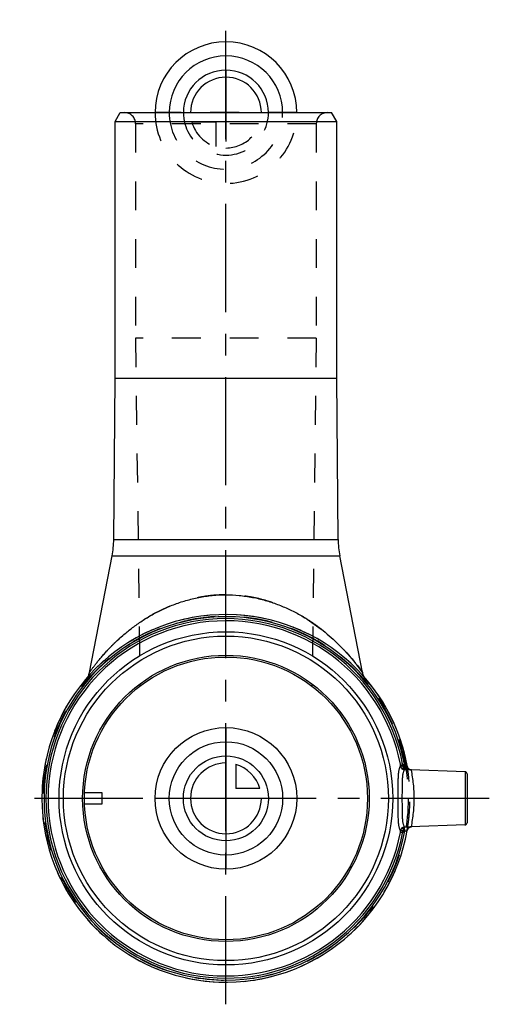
# Model space of a CAD drawing. Header units: millimetres. Extents: x 447 to 553, y 389 to 611.
import ezdxf

# ---------------------------------------------------------------- set-up
doc = ezdxf.new("R2010")
doc.units = ezdxf.units.MM
doc.header["$LTSCALE"] = 65.185185
doc.linetypes.add('CENTER', pattern=[0.6, 0.375, -0.075, 0.075, -0.075])
doc.linetypes.add('HIDDEN', pattern=[0.2, 0.1, -0.1])
for name, color, linetype in [('ACHSEN_S', 7, 'CONTINUOUS'), ('KOERPER', 7, 'CONTINUOUS'), ('KONST.EL_MIT_GEO', 7, 'CONTINUOUS'), ('KURVEN', 7, 'CONTINUOUS')]:
    doc.layers.add(name, color=color, linetype=linetype)

msp = doc.modelspace()

# ---------------------------------------------------------------- linework, layer by layer
at = {"layer": 'ACHSEN_S', "color": 2, "linetype": 'CENTER'}
for p, q in [((493.55, 388.73), (493.55, 611.27)), ((553, 435.27), (447, 435.27))]:
    msp.add_line(p, q, dxfattribs=at)
at = {"layer": 'KOERPER', "color": 7, "linetype": 'Continuous'}
for p, q in [((468.55, 530.27), (468.55, 588.27)), ((518.55, 530.27), (518.55, 588.27)), ((468.23, 493.76), (468.55, 530.27)), ((468.55, 530.27), (518.55, 530.27)), ((518.87, 493.76), (518.55, 530.27)), ((462.73, 463.73), (467.86, 490.12)), ((524.37, 463.73), (519.24, 490.12)), ((547.52, 441.29), (535.32, 441.72)), ((547.52, 429.26), (535.32, 428.83))]:
    msp.add_line(p, q, dxfattribs=at)
at = {"layer": 'KOERPER', "color": 8, "linetype": 'HIDDEN'}
for p, q in [((473.15, 587.77), (473.15, 539.27)), ((513.95, 587.77), (513.95, 539.27)), ((473.15, 539.27), (474.13, 460.65)), ((513.95, 539.27), (473.15, 539.27)), ((513.95, 539.27), (512.97, 460.65))]:
    msp.add_line(p, q, dxfattribs=at)
msp.add_circle((493.55, 435.27), 41.15, dxfattribs=at)
msp.add_arc((493.55, 435.27), 41.55, 41.6621, 10.3027, dxfattribs=at)
at = {"layer": 'KOERPER', "color": 7, "linetype": 'Continuous'}
msp.add_arc((493.55, 435.27), 41.55, 10.3027, 41.6621, dxfattribs=at)
at = {"layer": 'KONST.EL_MIT_GEO', "color": 7, "linetype": 'Continuous'}
for p, q in [((468.55, 588.27), (469.7, 590.27)), ((469.7, 590.27), (517.4, 590.27)), ((518.55, 588.27), (517.4, 590.27)), ((468.55, 588.27), (518.55, 588.27)), ((468.23, 493.76), (518.87, 493.76)), ((467.86, 490.12), (519.24, 490.12)), ((524.35, 463.75), (524.37, 463.72)), ((532.94, 443.01), (533.42, 443.1)), ((533.92, 442.7), (533.88, 441.71)), ((533.89, 441.71), (533.88, 441.71)), ((533.92, 442.7), (533.89, 441.71)), ((533.92, 442.7), (533.92, 442.7)), ((534.48, 442.46), (534.47, 442.49)), ((534.55, 442.25), (534.54, 442.28)), ((534.56, 442.23), (534.55, 442.25)), ((534.58, 442.21), (534.56, 442.23)), ((534.59, 442.19), (534.58, 442.21)), ((534.6, 442.17), (534.59, 442.19)), ((534.61, 442.15), (534.6, 442.17)), ((534.63, 442.13), (534.61, 442.15)), ((534.64, 442.11), (534.63, 442.13)), ((534.66, 442.09), (534.64, 442.11)), ((534.67, 442.07), (534.66, 442.09)), ((534.68, 442.05), (534.67, 442.07)), ((534.7, 442.04), (534.68, 442.05)), ((534.71, 442.02), (534.7, 442.04)), ((534.73, 442.01), (534.71, 442.02)), ((534.74, 441.99), (534.73, 442.01)), ((534.76, 441.98), (534.74, 441.99)), ((534.77, 441.96), (534.76, 441.98)), ((534.79, 441.95), (534.77, 441.96)), ((534.8, 441.94), (534.79, 441.95)), ((534.82, 441.92), (534.8, 441.94)), ((534.83, 441.91), (534.82, 441.92)), ((534.85, 441.9), (534.83, 441.91)), ((534.86, 441.89), (534.85, 441.9)), ((534.88, 441.88), (534.86, 441.89)), ((534.89, 441.87), (534.87, 441.88)), ((534.91, 441.86), (534.89, 441.87)), ((534.92, 441.85), (534.9, 441.86)), ((534.93, 441.84), (534.92, 441.85)), ((534.95, 441.83), (534.93, 441.84)), ((534.96, 441.83), (534.95, 441.83)), ((534.98, 441.82), (534.96, 441.83)), ((534.99, 441.81), (534.98, 441.82)), ((535.01, 441.8), (534.99, 441.81)), ((535.02, 441.8), (535.01, 441.8)), ((535.03, 441.79), (535.02, 441.8)), ((535.05, 441.79), (535.03, 441.79)), ((535.06, 441.78), (535.05, 441.79)), ((535.08, 441.77), (535.06, 441.78)), ((535.09, 441.77), (535.07, 441.77)), ((535.1, 441.76), (535.09, 441.77)), ((535.11, 441.76), (535.1, 441.76)), ((535.13, 441.76), (535.11, 441.76)), ((535.14, 441.75), (535.13, 441.76)), ((535.15, 441.75), (535.14, 441.75)), ((535.16, 441.75), (535.15, 441.75)), ((535.18, 441.74), (535.16, 441.75)), ((535.19, 441.74), (535.18, 441.74)), ((535.2, 441.74), (535.19, 441.74)), ((535.21, 441.73), (535.2, 441.74)), ((547.52, 441.29), (547.52, 429.26)), ((548, 440.79), (548, 429.76)), ((465.6, 436.52), (461.62, 436.52)), ((465.6, 434.02), (465.6, 436.52)), ((461.62, 434.02), (465.6, 434.02)), ((533.42, 427.45), (532.94, 427.54)), ((533.88, 428.84), (533.89, 428.84)), ((533.92, 427.85), (533.88, 428.84)), ((533.92, 427.85), (533.89, 428.84)), ((533.92, 427.85), (533.92, 427.85)), ((535.31, 428.83), (535.31, 428.83)), ((535.32, 428.83), (535.32, 428.83)), ((535.32, 428.83), (535.32, 428.83))]:
    msp.add_line(p, q, dxfattribs=at)
at = {"layer": 'KONST.EL_MIT_GEO', "color": 8, "linetype": 'HIDDEN'}
for p, q in [((513.95, 587.77), (473.15, 587.77)), ((532.82, 448.53), (532.54, 448.44)), ((532.54, 448.44), (532.84, 448.48)), ((532.6, 448.26), (532.88, 448.35)), ((532.66, 448.08), (532.96, 448.13)), ((532.66, 448.06), (532.96, 448.11)), ((532.69, 447.99), (532.99, 448.03)), ((532.78, 447.68), (533.08, 447.73)), ((532.78, 447.68), (533.08, 447.73)), ((532.86, 447.43), (533.16, 447.48)), ((532.91, 447.27), (533.2, 447.36)), ((532.92, 447.24), (533.22, 447.29)), ((532.96, 447.1), (533.26, 447.15)), ((533.01, 446.93), (533.31, 446.98)), ((533.02, 446.91), (533.32, 446.96)), ((533.07, 446.74), (533.37, 446.79)), ((533.09, 446.66), (533.39, 446.7)), ((533.3, 445.92), (533.6, 445.97)), ((533.32, 445.85), (533.61, 445.9)), ((533.32, 445.86), (533.61, 445.9)), ((533.33, 445.81), (533.63, 445.85)), ((533.4, 445.54), (533.7, 445.59)), ((533.5, 445.16), (533.79, 445.2)), ((533.53, 445.03), (533.82, 445.1)), ((533.54, 444.97), (533.84, 445.01)), ((533.65, 444.49), (533.95, 444.56)), ((533.69, 444.31), (533.99, 444.38)), ((533.69, 444.33), (533.99, 444.38)), ((533.69, 444.34), (533.99, 444.38)), ((533.92, 443.25), (534.22, 443.3)), ((533.5, 442.72), (533.01, 442.63)), ((533.5, 442.72), (533.92, 442.7)), ((534, 442.81), (534.3, 442.85)), ((534.01, 442.8), (534.3, 442.85)), ((534.01, 442.79), (534.3, 442.84)), ((534.04, 442.61), (534.34, 442.66)), ((534.06, 442.48), (534.36, 442.53)), ((534.07, 442.43), (534.37, 442.48)), ((534.12, 442.17), (534.41, 442.22)), ((534.12, 442.16), (534.42, 442.2)), ((534.13, 442.07), (534.43, 442.12)), ((534.19, 441.71), (534.49, 441.76)), ((535.31, 441.72), (535.3, 441.72)), ((535.32, 441.72), (535.31, 441.72)), ((535.32, 441.71), (535.32, 441.71)), ((533.01, 427.92), (533.5, 427.83)), ((533.92, 427.85), (533.5, 427.83)), ((534.66, 428.47), (534.67, 428.49))]:
    msp.add_line(p, q, dxfattribs=at)
at = {"layer": 'KONST.EL_MIT_GEO', "color": 7, "linetype": 'Continuous'}
for points in [[(534.54, 442.28), (534.53, 442.3), (534.52, 442.33), (534.51, 442.35), (534.5, 442.38), (534.49, 442.4), (534.48, 442.43), (534.48, 442.46), (534.47, 442.49), (534.46, 442.51), (534.46, 442.52)], [(535.32, 441.72), (535.32, 441.72), (535.32, 441.72), (535.32, 441.72), (535.32, 441.72), (535.31, 441.72), (535.31, 441.72), (535.31, 441.72), (535.31, 441.72), (535.3, 441.72), (535.3, 441.72), (535.29, 441.72), (535.29, 441.72), (535.28, 441.72), (535.28, 441.72), (535.27, 441.72), (535.26, 441.72), (535.25, 441.73), (535.25, 441.73), (535.24, 441.73), (535.23, 441.73), (535.22, 441.73), (535.21, 441.73)], [(534.46, 428.03), (534.46, 428.04), (534.47, 428.07), (534.48, 428.1), (534.49, 428.13), (534.49, 428.16), (534.5, 428.18), (534.51, 428.21), (534.52, 428.24), (534.54, 428.26), (534.55, 428.29), (534.56, 428.31), (534.57, 428.34), (534.59, 428.36), (534.6, 428.38), (534.61, 428.41), (534.63, 428.43), (534.64, 428.45), (534.66, 428.47), (534.67, 428.49), (534.69, 428.5), (534.71, 428.52), (534.72, 428.54), (534.74, 428.55), (534.75, 428.57), (534.77, 428.58), (534.78, 428.6), (534.8, 428.61), (534.82, 428.62), (534.83, 428.64), (534.85, 428.65), (534.86, 428.66), (534.88, 428.67), (534.89, 428.68), (534.91, 428.69), (534.93, 428.7), (534.94, 428.71), (534.96, 428.72), (534.97, 428.73), (534.99, 428.74), (535, 428.74), (535.02, 428.75), (535.03, 428.76), (535.05, 428.76), (535.06, 428.77), (535.08, 428.78), (535.09, 428.78), (535.1, 428.79), (535.12, 428.79), (535.13, 428.79), (535.14, 428.8), (535.15, 428.8), (535.17, 428.81), (535.18, 428.81), (535.19, 428.81), (535.2, 428.81), (535.21, 428.82), (535.22, 428.82), (535.23, 428.82), (535.24, 428.82), (535.25, 428.82), (535.26, 428.82), (535.26, 428.83), (535.27, 428.83), (535.28, 428.83), (535.28, 428.83), (535.29, 428.83), (535.29, 428.83), (535.3, 428.83)], [(535.3, 428.83), (535.3, 428.83), (535.31, 428.83), (535.31, 428.83), (535.31, 428.83), (535.32, 428.83), (535.32, 428.83), (535.32, 428.83), (535.32, 428.83)], [(535.32, 428.83), (535.32, 428.83), (535.32, 428.83)]]:
    msp.add_lwpolyline(points, dxfattribs=at)
at = {"layer": 'KONST.EL_MIT_GEO', "color": 8, "linetype": 'HIDDEN'}
for points in [[(534.48, 428.1), (534.49, 428.13), (534.49, 428.16)], [(534.5, 428.18), (534.51, 428.21), (534.52, 428.24)], [(534.54, 428.26), (534.55, 428.29), (534.56, 428.31), (534.57, 428.34), (534.59, 428.36)], [(534.61, 428.41), (534.63, 428.43), (534.64, 428.45)], [(534.69, 428.5), (534.71, 428.52), (534.72, 428.54)], [(534.83, 428.64), (534.85, 428.65), (534.86, 428.66)], [(535.26, 428.82), (535.26, 428.83), (535.27, 428.83), (535.28, 428.83)]]:
    msp.add_lwpolyline(points, dxfattribs=at)
at = {"layer": 'KONST.EL_MIT_GEO', "color": 7, "linetype": 'Continuous'}
for radius in [37.66, 36.68, 32.35, 31.95]:
    msp.add_circle((493.55, 435.27), radius, dxfattribs=at)
at = {"layer": 'KONST.EL_MIT_GEO', "color": 8, "linetype": 'HIDDEN'}
for centre, radius, start, end in [((470.65, 587.77), 2.5, 0, 90), ((516.45, 587.77), 2.5, 90, 180), ((493.55, 435.27), 41.15, 38.8766, 141.1234), ((456.84, 464.87), 6, 321.1234, 340.8083), ((530.26, 464.87), 6, 199.1919, 218.8766), ((493.55, 435.27), 41.15, 9, 18.6529), ((493.55, 435.27), 41.45, 9, 18.6529), ((493.55, 435.27), 40.14, 10.5506, 11.1046), ((493.55, 435.27), 40.63, 10.5506, 11.1047), ((530.62, 442.18), 2.44, 9.0584, 10.5554), ((523.99, 441.99), 9.53, 3.5815, 4.3434), ((493.55, 435.27), 41.55, 349.9543, 10.0457), ((535.45, 442.7), 0.998, 190.0981, 268.1107), ((535.44, 442.7), 0.995, 190.0458, 191.2064), ((535.45, 442.7), 1, 191.2395, 206.333), ((535.45, 442.7), 0.999, 206.398, 262.7961), ((535.45, 442.7), 1, 262.8646, 268.0492), ((503.97, 435.26), 32.09, 0.0232, 11.5716), ((503.97, 435.29), 32.09, 348.4284, 359.9768), ((493.55, 435.27), 40.14, 348.8954, 349.4494), ((530.62, 428.37), 2.44, 349.4446, 350.9417), ((493.55, 435.27), 40.63, 348.8954, 349.4494), ((523.99, 428.56), 9.53, 355.6565, 356.4186), ((535.45, 427.85), 0.998, 91.8894, 169.9019), ((535.44, 427.85), 0.995, 168.8074, 169.9542), ((535.45, 427.85), 0.998, 157.1414, 168.7924), ((535.45, 427.85), 1, 91.9507, 97.1354), ((535.45, 427.85), 1, 97.1366, 97.3046)]:
    msp.add_arc(centre, radius, start, end, dxfattribs=at)
at = {"layer": 'KONST.EL_MIT_GEO', "color": 7, "linetype": 'Continuous'}
for centre, radius, start, end in [((448.23, 493.94), 20, 349, 359.5), ((538.87, 493.94), 20, 180.5, 191), ((493.55, 435.27), 41.55, 10.0457, 349.9543), ((493.55, 435.27), 41.05, 10.4211, 349.5789), ((493.55, 435.27), 40.63, 11.1047, 348.8954), ((493.55, 435.27), 40.14, 11.1046, 348.8954), ((456.84, 464.87), 6, 340.8083, 349), ((530.26, 464.87), 6, 191, 199.1919), ((547.5, 440.79), 0.5, 0, 88), ((547.5, 429.76), 0.5, 272, 360)]:
    msp.add_arc(centre, radius, start, end, dxfattribs=at)
at = {"layer": 'KONST.EL_MIT_GEO', "color": 8, "linetype": 'HIDDEN'}
for points, knots in [([(493.55, 481.28), (492.52, 481.28), (490.47, 481.18), (487.44, 480.74), (484.52, 480.03), (481.72, 479.09), (479.09, 477.96), (476.63, 476.66), (474.35, 475.23), (472.24, 473.72), (470.32, 472.15), (468.57, 470.56), (467.01, 468.98), (465.85, 467.69), (465.01, 466.7), (464.46, 466.03), (463.98, 465.41), (463.56, 464.86), (463.26, 464.46), (463.07, 464.19), (462.95, 464.03), (462.86, 463.9), (462.8, 463.81), (462.76, 463.76), (462.74, 463.73), (462.73, 463.72)], [0, 0, 0, 0, 0.083793, 0.166872, 0.248619, 0.328567, 0.406395, 0.481894, 0.554908, 0.625279, 0.692783, 0.757068, 0.817548, 0.873253, 0.898847, 0.922572, 0.944061, 0.96286, 0.978428, 0.984814, 0.990167, 0.994417, 0.997501, 0.999373, 1, 1, 1, 1]), ([(524.37, 463.72), (524.37, 463.73), (524.36, 463.73), (524.36, 463.74), (524.35, 463.75), (524.33, 463.77), (524.31, 463.8), (524.28, 463.84), (524.23, 463.92), (524.15, 464.03), (524.03, 464.19), (523.9, 464.38), (523.74, 464.6), (523.55, 464.84), (523.35, 465.1), (523.05, 465.5), (522.64, 466.03), (522.09, 466.7), (521.48, 467.42), (520.82, 468.17), (519.85, 469.22), (518.53, 470.56), (516.78, 472.15), (514.86, 473.72), (512.75, 475.23), (510.47, 476.66), (508.01, 477.96), (505.38, 479.09), (502.58, 480.03), (499.66, 480.74), (496.63, 481.18), (494.58, 481.28), (493.55, 481.28)], [0, 0, 0, 0, 0.000157, 0.000353, 0.000627, 0.001409, 0.002499, 0.003892, 0.005583, 0.009833, 0.015186, 0.021572, 0.028915, 0.03714, 0.046171, 0.055939, 0.077428, 0.101153, 0.126747, 0.153922, 0.182455, 0.242935, 0.307219, 0.374723, 0.445093, 0.518108, 0.593607, 0.671435, 0.751381, 0.833128, 0.916207, 1, 1, 1, 1]), ([(533.51, 442.59), (533.45, 442.58), (533.35, 442.57), (533.23, 442.55), (533.14, 442.55), (533.09, 442.55), (533.05, 442.56), (533.03, 442.56), (533.02, 442.56)], [0, 0, 0, 0, 0.341785, 0.642696, 0.767185, 0.869705, 0.94773, 1, 1, 1, 1]), ([(533.88, 441.71), (533.78, 441.72), (533.58, 441.78), (533.32, 441.97), (533.12, 442.23), (533.04, 442.45), (533.02, 442.56)], [0, 0, 0, 0, 0.234949, 0.479341, 0.73502, 1, 1, 1, 1]), ([(533.51, 442.59), (533.51, 442.48), (533.53, 442.32), (533.59, 442.12), (533.63, 442), (533.69, 441.89), (533.76, 441.79), (533.83, 441.73), (533.88, 441.71)], [0, 0, 0, 0, 0.329673, 0.478826, 0.613724, 0.732975, 0.836339, 1, 1, 1, 1]), ([(535.41, 441.7), (535.41, 441.7), (535.4, 441.71), (535.39, 441.71), (535.36, 441.72), (535.33, 441.72), (535.32, 441.72)], [0, 0, 0, 0, 0.102495, 0.297036, 0.596493, 1, 1, 1, 1]), ([(533.02, 427.99), (533.04, 428.1), (533.12, 428.32), (533.32, 428.58), (533.58, 428.77), (533.78, 428.83), (533.88, 428.84)], [0, 0, 0, 0, 0.26498, 0.520659, 0.765051, 1, 1, 1, 1]), ([(533.02, 427.99), (533.03, 427.99), (533.05, 427.99), (533.09, 428), (533.14, 428), (533.23, 428), (533.35, 427.98), (533.45, 427.97), (533.51, 427.96)], [0, 0, 0, 0, 0.052271, 0.130296, 0.232815, 0.357304, 0.658215, 1, 1, 1, 1]), ([(533.88, 428.84), (533.83, 428.82), (533.76, 428.76), (533.69, 428.66), (533.63, 428.55), (533.59, 428.43), (533.53, 428.23), (533.51, 428.07), (533.51, 427.96)], [0, 0, 0, 0, 0.163661, 0.267025, 0.386276, 0.521174, 0.670327, 1, 1, 1, 1]), ([(535.32, 428.83), (535.33, 428.83), (535.36, 428.83), (535.39, 428.84), (535.4, 428.84), (535.41, 428.85), (535.41, 428.85)], [0, 0, 0, 0, 0.403509, 0.702967, 0.897508, 1, 1, 1, 1])]:
    msp.add_open_spline(points, degree=3, knots=knots, dxfattribs=at)
at = {"layer": 'KONST.EL_MIT_GEO', "color": 7, "linetype": 'Continuous'}
for points, knots in [([(462.73, 463.72), (462.73, 463.73), (462.74, 463.73), (462.74, 463.74), (462.75, 463.75), (462.77, 463.77), (462.79, 463.8), (462.82, 463.84), (462.87, 463.92), (462.95, 464.03), (463.07, 464.19), (463.2, 464.38), (463.36, 464.6), (463.55, 464.84), (463.75, 465.1), (464.05, 465.5), (464.46, 466.03), (465.01, 466.7), (465.62, 467.42), (466.28, 468.17), (467.25, 469.22), (468.57, 470.56), (470.32, 472.15), (472.24, 473.72), (474.35, 475.23), (476.63, 476.66), (479.09, 477.96), (481.72, 479.09), (484.52, 480.03), (487.44, 480.74), (490.47, 481.18), (492.52, 481.28), (493.55, 481.28)], [0, 0, 0, 0, 0.000157, 0.000353, 0.000627, 0.001409, 0.002499, 0.003892, 0.005583, 0.009833, 0.015186, 0.021572, 0.028915, 0.03714, 0.046171, 0.055939, 0.077428, 0.101153, 0.126747, 0.153922, 0.182455, 0.242935, 0.307219, 0.374723, 0.445093, 0.518108, 0.593607, 0.671435, 0.751381, 0.833128, 0.916207, 1, 1, 1, 1]), ([(493.55, 481.28), (494.56, 481.28), (496.57, 481.18), (499.54, 480.76), (502.42, 480.08), (505.17, 479.17), (507.76, 478.07), (510.95, 476.42), (514.51, 474.08), (518.15, 470.99), (521.43, 467.59), (523.37, 465.14), (524.35, 463.75)], [0, 0, 0, 0, 0.08229, 0.163905, 0.244257, 0.322896, 0.399512, 0.473902, 0.615326, 0.745779, 0.861798, 1, 1, 1, 1]), ([(532.95, 442.52), (532.96, 442.53), (532.96, 442.55), (532.97, 442.6), (532.97, 442.65), (532.97, 442.73), (532.97, 442.86), (532.95, 442.96), (532.94, 443.01)], [0, 0, 0, 0, 0.060371, 0.146458, 0.255245, 0.382899, 0.678392, 1, 1, 1, 1]), ([(533.92, 442.7), (533.86, 442.7), (533.78, 442.73), (533.68, 442.78), (533.58, 442.84), (533.48, 442.94), (533.43, 443.05), (533.42, 443.1)], [0, 0, 0, 0, 0.249846, 0.375251, 0.50066, 0.750765, 1, 1, 1, 1]), ([(532.95, 442.52), (532.91, 442.49), (532.83, 442.41), (532.74, 442.23), (532.66, 442.01), (532.59, 441.73), (532.53, 441.4), (532.48, 441.02), (532.44, 440.59), (532.4, 439.94), (532.37, 439.03), (532.35, 437.85), (532.35, 436.59), (532.35, 435.72), (532.35, 435.27)], [0, 0, 0, 0, 0.02103, 0.047228, 0.079569, 0.118463, 0.164001, 0.216078, 0.274447, 0.33875, 0.483301, 0.645333, 0.819541, 1, 1, 1, 1]), ([(532.95, 442.52), (532.97, 442.45), (533.02, 442.33), (533.12, 442.19), (533.23, 442.12), (533.31, 442.09), (533.39, 442.08), (533.48, 442.08), (533.57, 442.11), (533.68, 442.17), (533.77, 442.27), (533.84, 442.38), (533.88, 442.48), (533.91, 442.59), (533.92, 442.66), (533.92, 442.7)], [0, 0, 0, 0, 0.135067, 0.259019, 0.317096, 0.373087, 0.427993, 0.482933, 0.539065, 0.59731, 0.72171, 0.788428, 0.857517, 0.928311, 1, 1, 1, 1]), ([(532.95, 442.52), (532.97, 442.41), (533.06, 442.2), (533.27, 441.94), (533.56, 441.77), (533.77, 441.72), (533.88, 441.71)], [0, 0, 0, 0, 0.250501, 0.501411, 0.751533, 1, 1, 1, 1]), ([(533.88, 441.71), (533.84, 441.68), (533.76, 441.61), (533.67, 441.45), (533.59, 441.25), (533.52, 441), (533.46, 440.7), (533.41, 440.36), (533.38, 439.98), (533.34, 439.4), (533.31, 438.59), (533.3, 437.55), (533.3, 436.43), (533.29, 435.66), (533.29, 435.27)], [0, 0, 0, 0, 0.022381, 0.049528, 0.082597, 0.122103, 0.16818, 0.220718, 0.279444, 0.343963, 0.488384, 0.649413, 0.821819, 1, 1, 1, 1]), ([(535.32, 441.72), (535.29, 441.72), (535.21, 441.72), (535.01, 441.71), (534.72, 441.7), (534.32, 441.7), (534.03, 441.7), (533.89, 441.71)], [0, 0, 0, 0, 0.072115, 0.166784, 0.408015, 0.693913, 1, 1, 1, 1]), ([(534.46, 442.52), (534.46, 442.53), (534.45, 442.54), (534.43, 442.55), (534.4, 442.56), (534.36, 442.57), (534.26, 442.59), (534.11, 442.63), (533.99, 442.67), (533.92, 442.7)], [0, 0, 0, 0, 0.040607, 0.069766, 0.106301, 0.202222, 0.326861, 0.641621, 1, 1, 1, 1]), ([(532.35, 435.27), (532.35, 434.83), (532.35, 433.96), (532.35, 432.7), (532.37, 431.52), (532.4, 430.61), (532.44, 429.96), (532.48, 429.53), (532.53, 429.15), (532.59, 428.82), (532.66, 428.54), (532.74, 428.32), (532.83, 428.14), (532.91, 428.06), (532.95, 428.03)], [0, 0, 0, 0, 0.180459, 0.354667, 0.516699, 0.66125, 0.725554, 0.783922, 0.835999, 0.881537, 0.920431, 0.952772, 0.97897, 1, 1, 1, 1]), ([(533.29, 435.27), (533.29, 434.89), (533.3, 434.12), (533.3, 433), (533.31, 431.96), (533.34, 431.15), (533.38, 430.57), (533.41, 430.19), (533.46, 429.85), (533.52, 429.55), (533.59, 429.3), (533.67, 429.1), (533.76, 428.94), (533.84, 428.87), (533.88, 428.84)], [0, 0, 0, 0, 0.178181, 0.350587, 0.511616, 0.656037, 0.720556, 0.779282, 0.83182, 0.877897, 0.917404, 0.950472, 0.977619, 1, 1, 1, 1]), ([(532.94, 427.54), (532.95, 427.59), (532.97, 427.69), (532.97, 427.82), (532.97, 427.9), (532.97, 427.95), (532.96, 428), (532.96, 428.02), (532.95, 428.03)], [0, 0, 0, 0, 0.321607, 0.617098, 0.744751, 0.853538, 0.939627, 1, 1, 1, 1]), ([(532.95, 428.03), (532.97, 428.14), (533.06, 428.35), (533.27, 428.61), (533.56, 428.78), (533.77, 428.83), (533.88, 428.84)], [0, 0, 0, 0, 0.250501, 0.501411, 0.751533, 1, 1, 1, 1]), ([(533.92, 427.85), (533.92, 427.89), (533.91, 427.96), (533.88, 428.07), (533.84, 428.17), (533.77, 428.28), (533.68, 428.38), (533.57, 428.44), (533.48, 428.47), (533.39, 428.47), (533.31, 428.46), (533.23, 428.43), (533.12, 428.36), (533.02, 428.22), (532.97, 428.1), (532.95, 428.03)], [0, 0, 0, 0, 0.071689, 0.142483, 0.211572, 0.27829, 0.40269, 0.460935, 0.517067, 0.572007, 0.626913, 0.682904, 0.740981, 0.864933, 1, 1, 1, 1]), ([(533.92, 427.85), (533.86, 427.85), (533.78, 427.82), (533.68, 427.77), (533.58, 427.71), (533.48, 427.61), (533.43, 427.5), (533.42, 427.45)], [0, 0, 0, 0, 0.249847, 0.375251, 0.50066, 0.750765, 1, 1, 1, 1]), ([(533.89, 428.84), (534.03, 428.85), (534.32, 428.85), (534.72, 428.85), (535.01, 428.84), (535.21, 428.83), (535.29, 428.83), (535.32, 428.83)], [0, 0, 0, 0, 0.306087, 0.591985, 0.833216, 0.927885, 1, 1, 1, 1]), ([(533.92, 427.85), (533.99, 427.88), (534.11, 427.92), (534.26, 427.96), (534.36, 427.98), (534.4, 427.99), (534.43, 428), (534.45, 428.01), (534.46, 428.02), (534.46, 428.03)], [0, 0, 0, 0, 0.358379, 0.673139, 0.797778, 0.8937, 0.930234, 0.959393, 1, 1, 1, 1])]:
    msp.add_open_spline(points, degree=3, knots=knots, dxfattribs=at)
at = {"layer": 'KONST.EL_MIT_GEO', "color": 8, "linetype": 'HIDDEN'}
for points in [[(532.95, 442.52), (532.98, 442.54), (533, 442.55), (533.02, 442.56)], [(533.02, 427.99), (533, 428), (532.98, 428.01), (532.95, 428.03)]]:
    msp.add_open_spline(points, degree=3, dxfattribs=at)
at = {"layer": 'KURVEN', "color": 40, "linetype": 'Continuous'}
for p, q in [((493.55, 599.88), (493.55, 590.27)), ((493.55, 451.27), (493.55, 419.27)), ((495.75, 442.97), (495.75, 437.48)), ((501.24, 437.48), (495.75, 437.48)), ((509.55, 435.27), (477.55, 435.27))]:
    msp.add_line(p, q, dxfattribs=at)
at = {"layer": 'KURVEN', "color": 8, "linetype": 'HIDDEN'}
for p, q in [((509.55, 590.27), (477.55, 590.27)), ((493.55, 590.27), (493.55, 582.27)), ((491.35, 588.08), (485.86, 588.08)), ((491.35, 582.58), (491.35, 588.08))]:
    msp.add_line(p, q, dxfattribs=at)
at = {"layer": 'KURVEN', "color": 40, "linetype": 'Continuous'}
for radius in [16, 12.8, 9.6]:
    msp.add_circle((493.55, 435.27), radius, dxfattribs=at)
for centre, radius, start, end in [((493.55, 590.27), 16, 0, 180), ((493.55, 590.27), 12.8, 0, 180), ((493.55, 590.27), 9.6, 0.0001, 180), ((493.55, 590.27), 8, 0.0001, 180), ((493.55, 435.27), 8, 90, 360), ((493.55, 435.27), 8, 15.962, 74.038)]:
    msp.add_arc(centre, radius, start, end, dxfattribs=at)
at = {"layer": 'KURVEN', "color": 8, "linetype": 'HIDDEN'}
for radius, start, end in [(16, 180, 360), (12.8, 180, 360), (9.6, 180, 0.0001), (8, 270, 0.0001), (8, 195.962, 254.038)]:
    msp.add_arc((493.55, 590.27), radius, start, end, dxfattribs=at)

doc.saveas('drawing.dxf')
